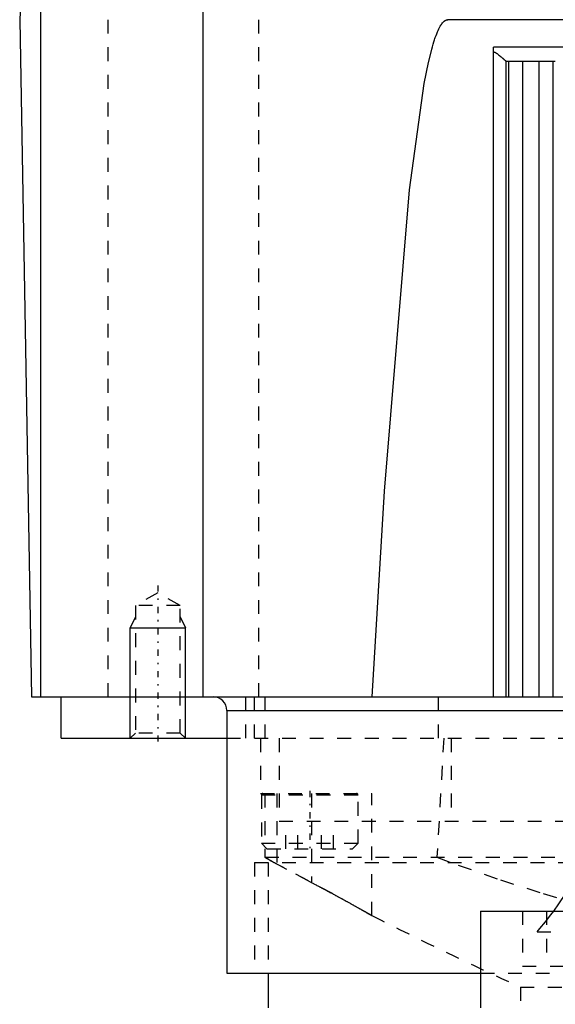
# Model space of a CAD drawing. Extents: x -70 to 70, y -1 to 596.
# Tile 4 of 14: x -58 to -19, y 180 to 252. Entities that reach past the tile are written whole.
import ezdxf

# ---------------------------------------------------------------- set-up
doc = ezdxf.new("R2010")
doc.units = 0
doc.linetypes.add('CENTER', pattern=[1.5, 0.45, -0.5, 0.05, -0.5])
doc.linetypes.add('DASHED', pattern=[2, 1, -1])
for name, color, linetype in [('AM_0', 7, 'CONTINUOUS'), ('AM_10', 7, 'CONTINUOUS'), ('AM_3', 7, 'DASHED'), ('AM_7', 7, 'CENTER')]:
    doc.layers.add(name, color=color, linetype=linetype)

msp = doc.modelspace()

# ---------------------------------------------------------------- linework, layer by layer
at = {"layer": 'AM_0', "color": 7, "linetype": 'CONTINUOUS'}
for p, q in [((-50.806, 388.762), (-58, 251.5)), ((-56.476, 202.5), (-56.476, 280.583)), ((-44.725, 202.5), (-44.725, 257.5)), ((-58, 251.5), (-57.145, 202.5)), ((-16, 251.5), (-27, 251.5)), ((-16, 249.517), (-23.7, 249.517)), ((-23.7, 202.5), (-23.7, 249.517)), ((-22.794, 248.503), (-22.794, 202.5)), ((-22.787, 248.5), (-19.213, 248.5)), ((-22.596, 248.5), (-22.596, 202.5)), ((-21.6, 248.5), (-21.6, 202.5)), ((-20.4, 248.5), (-20.4, 202.5)), ((-19.404, 248.5), (-19.404, 202.5)), ((-57.145, 202.5), (-16, 202.5)), ((-55, 199.5), (-55, 202.5)), ((-43, 201.5), (-43, 182.5)), ((-43, 201.5), (-16.007, 201.5)), ((-55, 199.5), (-43, 199.5)), ((-24.627, 187), (-24.627, 180)), ((-24.627, 187), (-15.999, 187)), ((-43, 182.5), (-24.628, 182.5)), ((-40, 182.5), (-40, 180))]:
    msp.add_line(p, q, dxfattribs=at)
for points in [[(-32.483, 202.5, 0), (-31.591, 217.389, 0), (-29.774, 239.176, 0), (-28.7, 246.892, 0), (-28.391, 248.414, 0), (-28.211, 249.162, 0), (-28.16, 249.357, 0), (-28.108, 249.543, 0), (-28.083, 249.633, 0), (-28.057, 249.721, 0), (-28.005, 249.89, 0), (-27.954, 250.051, 0), (-27.928, 250.128, 0), (-27.902, 250.203, 0), (-27.851, 250.347, 0), (-27.799, 250.483, 0), (-27.774, 250.547, 0), (-27.748, 250.61, 0), (-27.696, 250.728, 0), (-27.645, 250.838, 0), (-27.593, 250.94, 0), (-27.542, 251.033, 0), (-27.49, 251.118, 0), (-27.464, 251.157, 0), (-27.438, 251.194, 0), (-27.387, 251.262, 0), (-27.357, 251.297, 0), (-27.348, 251.307, 0), (-27.34, 251.316, 0), (-27.335, 251.321, 0), (-27.331, 251.326, 0), (-27.322, 251.335, 0), (-27.314, 251.343, 0), (-27.305, 251.352, 0), (-27.297, 251.36, 0), (-27.288, 251.368, 0), (-27.284, 251.372, 0), (-27.279, 251.376, 0), (-27.271, 251.383, 0), (-27.262, 251.391, 0), (-27.254, 251.398, 0), (-27.245, 251.404, 0), (-27.236, 251.411, 0), (-27.232, 251.414, 0), (-27.228, 251.417, 0), (-27.219, 251.424, 0), (-27.211, 251.429, 0), (-27.202, 251.435, 0), (-27.193, 251.44, 0), (-27.185, 251.446, 0), (-27.181, 251.448, 0), (-27.176, 251.451, 0), (-27.168, 251.455, 0), (-27.159, 251.46, 0), (-27.155, 251.462, 0), (-27.15, 251.464, 0), (-27.142, 251.468, 0), (-27.133, 251.472, 0), (-27.129, 251.474, 0), (-27.125, 251.475, 0), (-27.116, 251.479, 0), (-27.107, 251.482, 0), (-27.099, 251.484, 0), (-27.09, 251.487, 0), (-27.082, 251.489, 0), (-27.077, 251.49, 0), (-27.073, 251.492, 0), (-27.064, 251.493, 0), (-27.056, 251.495, 0), (-27.047, 251.496, 0), (-27.039, 251.498, 0), (-27.03, 251.499, 0), (-27.026, 251.499, 0), (-27.021, 251.499, 0), (-27.013, 251.5, 0), (-27.004, 251.5, 0), (-27, 251.5, 0)], [(-27, 251.5, 0), (-27.016, 251.5, 0)], [(-23.7, 249.171, 0), (-23.693, 249.17, 0), (-23.68, 249.168, 0), (-23.667, 249.166, 0), (-23.661, 249.164, 0), (-23.654, 249.163, 0), (-23.642, 249.159, 0), (-23.629, 249.155, 0), (-23.617, 249.151, 0), (-23.605, 249.147, 0), (-23.593, 249.142, 0), (-23.587, 249.14, 0), (-23.581, 249.137, 0), (-23.569, 249.132, 0), (-23.557, 249.126, 0), (-23.545, 249.12, 0), (-23.534, 249.114, 0), (-23.522, 249.108, 0), (-23.516, 249.105, 0), (-23.511, 249.101, 0), (-23.499, 249.095, 0), (-23.488, 249.088, 0), (-23.482, 249.085, 0), (-23.477, 249.081, 0), (-23.465, 249.074, 0), (-23.454, 249.067, 0), (-23.449, 249.063, 0), (-23.443, 249.059, 0), (-23.432, 249.052, 0), (-23.421, 249.044, 0), (-23.383, 249.017, 0), (-23.319, 248.968, 0), (-23.256, 248.917, 0), (-23.196, 248.867, 0), (-23.139, 248.818, 0), (-23.112, 248.794, 0), (-23.085, 248.77, 0), (-23.055, 248.744, 0), (-23.047, 248.736, 0), (-23.039, 248.728, 0), (-23.035, 248.725, 0), (-23.031, 248.721, 0), (-23.022, 248.714, 0), (-23.014, 248.706, 0), (-23.006, 248.699, 0), (-22.998, 248.692, 0), (-22.99, 248.684, 0), (-22.986, 248.681, 0), (-22.982, 248.677, 0), (-22.975, 248.67, 0), (-22.967, 248.663, 0), (-22.96, 248.656, 0), (-22.952, 248.65, 0), (-22.945, 248.643, 0), (-22.941, 248.64, 0), (-22.938, 248.636, 0), (-22.931, 248.63, 0), (-22.924, 248.623, 0), (-22.917, 248.617, 0), (-22.91, 248.611, 0), (-22.904, 248.605, 0), (-22.9, 248.602, 0), (-22.897, 248.599, 0), (-22.891, 248.593, 0), (-22.885, 248.588, 0), (-22.879, 248.582, 0), (-22.873, 248.577, 0), (-22.868, 248.572, 0), (-22.865, 248.569, 0), (-22.862, 248.567, 0), (-22.857, 248.562, 0), (-22.852, 248.557, 0), (-22.85, 248.555, 0), (-22.847, 248.553, 0), (-22.843, 248.548, 0), (-22.838, 248.544, 0), (-22.836, 248.542, 0), (-22.834, 248.54, 0), (-22.83, 248.536, 0), (-22.826, 248.533, 0), (-22.822, 248.529, 0), (-22.818, 248.526, 0), (-22.815, 248.523, 0), (-22.813, 248.521, 0), (-22.812, 248.52, 0), (-22.809, 248.517, 0), (-22.806, 248.515, 0), (-22.804, 248.512, 0), (-22.801, 248.51, 0), (-22.799, 248.508, 0), (-22.798, 248.507, 0), (-22.797, 248.506, 0), (-22.796, 248.505, 0), (-22.794, 248.504, 0), (-22.794, 248.503, 0)], [(-22.794, 248.503, 0), (-22.792, 248.502, 0), (-22.79, 248.501, 0), (-22.788, 248.5, 0), (-22.787, 248.5, 0)]]:
    msp.add_polyline3d(points, dxfattribs=at)
msp.add_arc((-44, 201.5), 1, 0, 90, dxfattribs=at)
at = {"layer": 'AM_10', "color": 7, "linetype": 'CONTINUOUS'}
for p, q in [((-49.621, 208.3), (-50, 207.5)), ((-46.379, 208.3), (-46, 207.5)), ((-50, 199.5), (-50, 207.5)), ((-50, 207.5), (-46, 207.5)), ((-46, 199.5), (-46, 207.5))]:
    msp.add_line(p, q, dxfattribs=at)
at = {"layer": 'AM_3', "color": 6, "linetype": 'DASHED'}
for p, q in [((-51.584, 202.5), (-51.584, 373.93)), ((-40.682, 202.5), (-40.682, 343.659)), ((-48, 210.036), (-49.621, 209.1)), ((-46.379, 209.1), (-48, 210.036)), ((-49.621, 209.1), (-49.621, 199.879)), ((-46.379, 209.1), (-49.621, 209.1)), ((-46.379, 199.879), (-46.379, 209.1)), ((-41.645, 202.5), (-41.645, 199.5)), ((-41, 199.5), (-41, 202.5)), ((-40.225, 199.5), (-40.225, 202.5)), ((-27.679, 199.5), (-27.679, 202.5)), ((-49.621, 199.879), (-50, 199.5)), ((-46.379, 199.879), (-49.621, 199.879)), ((-46, 199.5), (-46.379, 199.879)), ((-43, 199.5), (43, 199.5)), ((-40.559, 199.5), (-40.559, 195.5)), ((-39.215, 199.5), (-39.215, 193.5)), ((-27.295, 199.5), (-27.783, 190.893)), ((-26.753, 199.5), (-26.753, 193.5)), ((-40.559, 195.5), (-32.5, 195.5)), ((-40.5, 195.4), (-40.5, 191.9)), ((-40.5, 195.4), (-33.5, 195.4)), ((-40.238, 195.5), (-40.238, 190.893)), ((-39.389, 195.5), (-39.389, 190.403)), ((-36.871, 195.5), (-36.871, 189.067)), ((-33.5, 191.9), (-33.5, 195.4)), ((-32.5, 186.671), (-32.5, 195.5)), ((-39.215, 193.5), (39.215, 193.5)), ((-38.732, 191.5), (-38.732, 193.5)), ((-37.866, 191.5), (-37.866, 193.5)), ((-36.134, 191.5), (-36.134, 193.5)), ((-35.268, 191.5), (-35.268, 193.5)), ((-40.5, 191.9), (-40.1, 191.5)), ((-40.5, 191.9), (-33.5, 191.9)), ((-33.9, 191.5), (-33.5, 191.9)), ((-40.1, 191.5), (-33.9, 191.5)), ((-41, 190.5), (-41, 182.5)), ((-41, 190.5), (41, 190.5)), ((-40.238, 190.893), (-16.842, 190.893)), ((-40, 190.5), (-40, 182.5)), ((-39.567, 190.5), (-36.871, 189.067)), ((-35.358, 188.262), (-39.389, 190.403)), ((-32.5, 186.671), (-35.358, 188.262)), ((-21.591, 187), (-21.591, 183)), ((-19.859, 187), (-19.859, 183)), ((-20.535, 185.5), (20.535, 185.5)), ((-24.628, 182.5), (24.628, 182.5)), ((-21.591, 183), (-14.663, 183)), ((-21.744, 181.5), (-21.508, 168)), ((-21.744, 181.5), (21.744, 181.5))]:
    msp.add_line(p, q, dxfattribs=at)
for points in [[(-40.238, 190.893, 0), (-40.226, 190.885, 0), (-40.2, 190.868, 0), (-40.172, 190.85, 0), (-40.157, 190.841, 0), (-40.142, 190.832, 0), (-40.111, 190.812, 0), (-40.078, 190.792, 0), (-40.043, 190.772, 0), (-40.007, 190.75, 0), (-39.97, 190.728, 0), (-39.951, 190.717, 0), (-39.931, 190.706, 0), (-39.892, 190.683, 0), (-39.851, 190.659, 0), (-39.809, 190.635, 0), (-39.767, 190.611, 0), (-39.724, 190.587, 0), (-39.702, 190.575, 0), (-39.68, 190.562, 0), (-39.635, 190.537, 0), (-39.59, 190.513, 0), (-39.567, 190.5, 0)], [(-39.389, 190.403, 0), (-39.417, 190.418, 0), (-39.473, 190.449, 0), (-39.529, 190.479, 0), (-39.557, 190.494, 0), (-39.585, 190.51, 0), (-39.639, 190.54, 0), (-39.693, 190.57, 0), (-39.747, 190.6, 0), (-39.799, 190.629, 0), (-39.849, 190.658, 0), (-39.874, 190.672, 0), (-39.899, 190.686, 0), (-39.946, 190.714, 0), (-39.993, 190.741, 0), (-40.037, 190.768, 0), (-40.079, 190.793, 0), (-40.119, 190.817, 0), (-40.138, 190.829, 0), (-40.156, 190.84, 0), (-40.191, 190.863, 0), (-40.223, 190.883, 0), (-40.238, 190.893, 0)], [(-27.783, 190.893, 0), (-26.259, 190.325, 0), (-23.188, 189.251, 0), (-20.091, 188.269, 0), (-18.537, 187.817, 0), (-16.979, 187.393, 0), (-13.859, 186.639, 0), (-10.742, 186.019, 0), (-7.637, 185.546, 0), (-4.555, 185.228, 0), (-1.507, 185.07, 0), (0, 185.05, 0), (1.507, 185.07, 0), (4.555, 185.228, 0), (7.637, 185.546, 0), (10.742, 186.019, 0), (13.859, 186.639, 0), (16.979, 187.393, 0), (18.537, 187.817, 0), (20.091, 188.269, 0), (23.188, 189.251, 0), (26.259, 190.325, 0), (27.783, 190.893, 0)], [(-19.333, 186.99, 0), (-18.952, 187.522, 0), (-18.193, 188.654, 0), (-17.443, 189.864, 0), (-17.071, 190.494, 0)], [(-36.871, 189.067, 0), (-36.84, 189.051, 0), (-36.779, 189.019, 0), (-36.718, 188.987, 0), (-36.688, 188.971, 0), (-36.657, 188.955, 0), (-36.597, 188.922, 0), (-36.536, 188.89, 0), (-36.475, 188.858, 0), (-36.415, 188.826, 0), (-36.354, 188.794, 0), (-36.324, 188.778, 0), (-36.294, 188.762, 0), (-36.233, 188.73, 0), (-36.173, 188.698, 0), (-36.113, 188.666, 0), (-36.053, 188.635, 0), (-35.994, 188.603, 0), (-35.964, 188.587, 0), (-35.934, 188.571, 0), (-35.875, 188.539, 0), (-35.816, 188.508, 0), (-35.786, 188.492, 0), (-35.757, 188.476, 0), (-35.698, 188.445, 0), (-35.639, 188.413, 0), (-35.61, 188.397, 0), (-35.581, 188.382, 0), (-35.522, 188.35, 0), (-35.465, 188.319, 0), (-35.407, 188.288, 0), (-35.349, 188.257, 0), (-35.292, 188.226, 0), (-35.264, 188.211, 0), (-35.235, 188.195, 0), (-35.179, 188.165, 0), (-35.122, 188.134, 0), (-35.066, 188.104, 0), (-35.011, 188.074, 0), (-34.955, 188.043, 0), (-34.928, 188.028, 0), (-34.9, 188.013, 0), (-34.845, 187.984, 0), (-34.791, 187.954, 0), (-34.737, 187.924, 0), (-34.683, 187.895, 0), (-34.63, 187.866, 0), (-34.604, 187.851, 0), (-34.577, 187.837, 0), (-34.525, 187.808, 0), (-34.473, 187.779, 0), (-34.421, 187.751, 0), (-34.37, 187.723, 0), (-34.319, 187.695, 0), (-34.294, 187.681, 0), (-34.269, 187.667, 0), (-34.219, 187.639, 0), (-34.169, 187.612, 0), (-34.12, 187.585, 0), (-34.072, 187.558, 0), (-34.024, 187.532, 0), (-34, 187.518, 0), (-33.977, 187.505, 0), (-33.93, 187.479, 0), (-33.884, 187.454, 0), (-33.861, 187.441, 0), (-33.838, 187.428, 0), (-33.793, 187.403, 0), (-33.748, 187.378, 0), (-33.726, 187.366, 0), (-33.704, 187.353, 0), (-33.661, 187.329, 0), (-33.618, 187.305, 0), (-33.576, 187.282, 0), (-33.534, 187.258, 0), (-33.493, 187.235, 0), (-33.473, 187.224, 0), (-33.453, 187.213, 0), (-33.413, 187.19, 0), (-33.374, 187.168, 0), (-33.336, 187.147, 0), (-33.298, 187.126, 0), (-33.262, 187.105, 0), (-33.243, 187.095, 0), (-33.225, 187.084, 0), (-33.19, 187.064, 0), (-33.155, 187.045, 0), (-33.122, 187.026, 0), (-33.089, 187.007, 0), (-33.056, 186.989, 0), (-33.04, 186.98, 0), (-33.025, 186.971, 0), (-32.994, 186.954, 0), (-32.965, 186.937, 0), (-32.936, 186.92, 0), (-32.907, 186.904, 0), (-32.88, 186.889, 0), (-32.867, 186.881, 0), (-32.854, 186.874, 0), (-32.828, 186.859, 0), (-32.804, 186.845, 0), (-32.78, 186.832, 0), (-32.757, 186.818, 0), (-32.735, 186.806, 0), (-32.725, 186.8, 0), (-32.714, 186.794, 0), (-32.694, 186.782, 0), (-32.675, 186.771, 0), (-32.666, 186.766, 0), (-32.657, 186.761, 0), (-32.64, 186.751, 0), (-32.623, 186.742, 0), (-32.615, 186.737, 0), (-32.608, 186.733, 0), (-32.594, 186.725, 0), (-32.58, 186.717, 0), (-32.568, 186.71, 0), (-32.557, 186.704, 0), (-32.546, 186.698, 0), (-32.542, 186.695, 0), (-32.537, 186.692, 0), (-32.529, 186.688, 0), (-32.522, 186.684, 0), (-32.516, 186.68, 0), (-32.51, 186.677, 0), (-32.506, 186.675, 0), (-32.505, 186.674, 0), (-32.503, 186.673, 0), (-32.501, 186.672, 0), (-32.5, 186.671, 0), (-32.5, 186.671, 0)], [(-20.535, 185.5, 0), (-20.335, 185.728, 0), (-19.933, 186.21, 0), (-19.533, 186.723, 0), (-19.333, 186.99, 0)]]:
    msp.add_polyline3d(points, dxfattribs=at)
for centre, radius, start, end in [((-40.4, 195.4), 0.1, 90, 180), ((-33.6, 195.4), 0.1, 0, 90), ((105.055, 459.032), 305.126, 243.20409, 245.44524)]:
    msp.add_arc(centre, radius, start, end, dxfattribs=at)
at = {"layer": 'AM_7', "color": 4, "linetype": 'CENTER'}
for p, q in [((-48, 210.563), (-48, 198.973)), ((-37, 195.7), (-37, 191.3))]:
    msp.add_line(p, q, dxfattribs=at)

doc.saveas('drawing.dxf')
